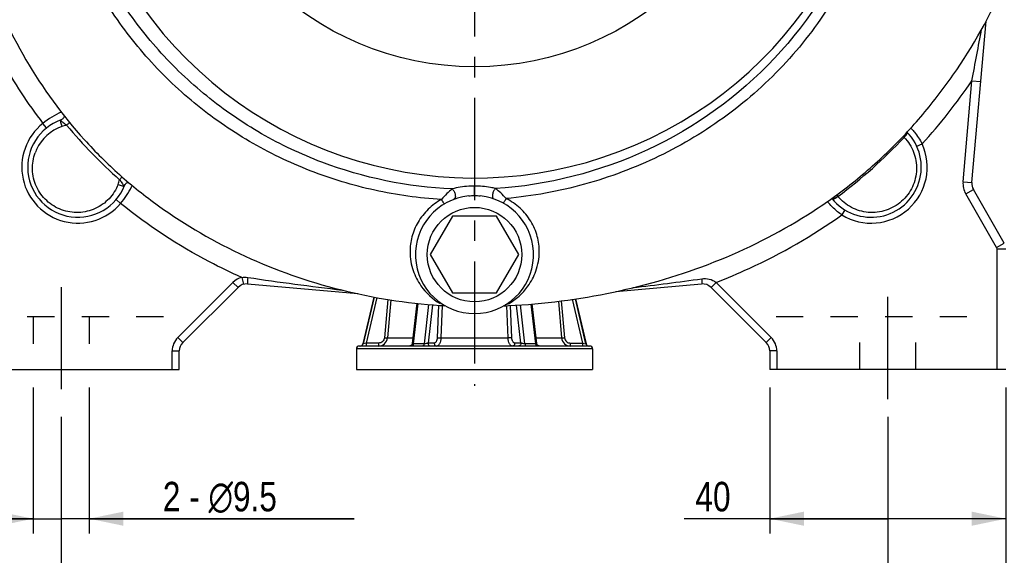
# Model space of a CAD drawing. Header units: millimetres. Extents: x 0 to 841, y 0 to 594.
# Tile 11 of 14: x 590 to 756, y 202 to 292. Entities that reach past the tile are written whole.
import ezdxf

# ---------------------------------------------------------------- set-up
doc = ezdxf.new("R2010")
doc.units = ezdxf.units.MM
doc.header["$LTSCALE"] = 46.2
doc.linetypes.add('CENTER', pattern=[0.6, 0.375, -0.075, 0.075, -0.075])
doc.linetypes.add('HIDDEN', pattern=[0.2, 0.1, -0.1])
doc.layers.get('0').update_dxf_attribs({"linetype": 'CONTINUOUS'})
for name, color, linetype in [('ASSI', 7, 'CONTINUOUS'), ('GEOM', 7, 'CONTINUOUS'), ('QUOTE', 7, 'CONTINUOUS')]:
    doc.layers.add(name, color=color, linetype=linetype)
doc.styles.get("Standard").update_dxf_attribs({"font": 'txt', "width": 0.8})
doc.dimstyles.new('DIMSTYLE_1', dxfattribs={"dimtxt": 5, "dimasz": 5.8, "dimexe": 1.25, "dimexo": 1.5, "dimtad": 1, "dimdec": 3, "dimdsep": 46, "dimtxsty": 'Standard', "dimblk": '_FILLED', "dimblk1": '_FILLED', "dimblk2": '_FILLED', "dimcen": 0.09, "dimadec": 3, "dimazin": 2, "dimtp": 0.3, "dimtm": 0.3, "dimtfac": 1, "dimtdec": 3, "dimtofl": 0, "dimtmove": 0, "dimatfit": 3, "dimldrblk": '_FILLED', "dimfxl": 1, "dimtolj": 1, "dimarcsym": 0})
doc.dimstyles.new('DIMSTYLE_2', dxfattribs={"dimtxt": 5, "dimasz": 5.8, "dimexe": 1.25, "dimexo": 1.5, "dimtad": 1, "dimdec": 3, "dimdsep": 46, "dimtxsty": 'Standard', "dimblk": '_FILLED', "dimblk1": '_FILLED', "dimblk2": '_FILLED', "dimcen": 0.09, "dimadec": 3, "dimazin": 2, "dimtp": 0.5, "dimtm": 0.5, "dimtfac": 1, "dimtdec": 3, "dimtofl": 0, "dimtmove": 0, "dimatfit": 3, "dimldrblk": '_FILLED', "dimfxl": 1, "dimtolj": 1, "dimarcsym": 0})
doc.dimstyles.new('DIMSTYLE_5', dxfattribs={"dimtxt": 5, "dimasz": 5.8, "dimexe": 1.25, "dimexo": 1.5, "dimtad": 1, "dimdec": 3, "dimdsep": 46, "dimtxsty": 'Standard', "dimblk": '_FILLED', "dimblk1": '_FILLED', "dimblk2": '_FILLED', "dimcen": 0.09, "dimadec": 3, "dimazin": 2, "dimtp": 0.2, "dimtm": 0.2, "dimtfac": 1, "dimtdec": 3, "dimtofl": 0, "dimtmove": 0, "dimatfit": 3, "dimldrblk": '_FILLED', "dimfxl": 1, "dimtolj": 1, "dimarcsym": 0})

# ---------------------------------------------------------------- blocks, each defined once
blk = doc.blocks.new('_FILLED')
at = {"color": 0, "linetype": 'ByBlock'}
blk.add_solid([(0, 0), (-1, 0.207), (-1, -0.207)], dxfattribs=at)
blk = doc.blocks.new('*D9')
at = {"layer": 'QUOTE', "color": 2, "linetype": 'Continuous'}
for p, q in [((596.72, 225.17), (596.72, 189.71)), ((736.72, 225.17), (736.72, 189.71)), ((596.72, 192.21), (666.72, 192.21)), ((736.72, 192.21), (666.72, 192.21))]:
    blk.add_line(p, q, dxfattribs=at)
at = {"layer": 'QUOTE', "color": 2, "linetype": 'Continuous', "xscale": 5.8, "yscale": 5.8, "zscale": 5.8, "rotation": 180}
blk.add_blockref('_FILLED', (596.72, 192.21), dxfattribs=at)
at = {"layer": 'QUOTE', "color": 2, "linetype": 'Continuous', "xscale": 5.8, "yscale": 5.8, "zscale": 5.8}
blk.add_blockref('_FILLED', (736.72, 192.21), dxfattribs=at)
at = {"layer": 'QUOTE', "color": 2, "linetype": 'Continuous', "insert": (666.72, 198.46), "char_height": 5, "width": 16.0714, "attachment_point": 2, "line_spacing_factor": 0.9}
blk.add_mtext('140', dxfattribs=at)
blk = doc.blocks.new('*D10')
at = {"layer": 'QUOTE', "color": 2, "linetype": 'Continuous'}
for p, q in [((576.72, 230.17), (576.72, 175.46)), ((756.72, 230.17), (756.72, 175.46)), ((576.72, 177.96), (666.72, 177.96)), ((756.72, 177.96), (666.72, 177.96))]:
    blk.add_line(p, q, dxfattribs=at)
at = {"layer": 'QUOTE', "color": 2, "linetype": 'Continuous', "xscale": 5.8, "yscale": 5.8, "zscale": 5.8, "rotation": 180}
blk.add_blockref('_FILLED', (576.72, 177.96), dxfattribs=at)
at = {"layer": 'QUOTE', "color": 2, "linetype": 'Continuous', "xscale": 5.8, "yscale": 5.8, "zscale": 5.8}
blk.add_blockref('_FILLED', (756.72, 177.96), dxfattribs=at)
at = {"layer": 'QUOTE', "color": 2, "linetype": 'Continuous', "insert": (666.37, 184.21), "char_height": 5, "width": 16.0714, "attachment_point": 2, "line_spacing_factor": 0.9}
blk.add_mtext('180', dxfattribs=at)
blk = doc.blocks.new('*D11')
at = {"layer": 'QUOTE', "color": 2, "linetype": 'Continuous'}
for p, q in [((716.72, 230.17), (716.72, 205.41)), ((756.72, 230.17), (756.72, 205.41)), ((736.72, 207.91), (702.24, 207.91)), ((716.72, 207.91), (736.72, 207.91)), ((756.72, 207.91), (736.72, 207.91))]:
    blk.add_line(p, q, dxfattribs=at)
at = {"layer": 'QUOTE', "color": 2, "linetype": 'Continuous', "xscale": 5.8, "yscale": 5.8, "zscale": 5.8, "rotation": 180}
blk.add_blockref('_FILLED', (716.72, 207.91), dxfattribs=at)
at = {"layer": 'QUOTE', "color": 2, "linetype": 'Continuous', "xscale": 5.8, "yscale": 5.8, "zscale": 5.8}
blk.add_blockref('_FILLED', (756.72, 207.91), dxfattribs=at)
at = {"layer": 'QUOTE', "color": 2, "linetype": 'Continuous', "insert": (710.09, 214.16), "char_height": 5, "width": 11.7857, "attachment_point": 3, "line_spacing_factor": 0.9}
blk.add_mtext('40', dxfattribs=at)
blk = doc.blocks.new('*D12')
at = {"layer": 'QUOTE', "color": 2, "linetype": 'Continuous'}
for p, q in [((591.97, 230.17), (591.97, 205.41)), ((601.47, 230.17), (601.47, 205.41)), ((591.97, 207.91), (579.97, 207.91)), ((579.97, 207.91), (596.72, 207.91)), ((646.32, 207.91), (596.72, 207.91)), ((601.47, 207.91), (646.32, 207.91))]:
    blk.add_line(p, q, dxfattribs=at)
at = {"layer": 'QUOTE', "color": 2, "linetype": 'Continuous', "xscale": 5.8, "yscale": 5.8, "zscale": 5.8}
blk.add_blockref('_FILLED', (591.97, 207.91), dxfattribs=at)
at = {"layer": 'QUOTE', "color": 2, "linetype": 'Continuous', "xscale": 5.8, "yscale": 5.8, "zscale": 5.8, "rotation": 180}
blk.add_blockref('_FILLED', (601.47, 207.91), dxfattribs=at)
at = {"layer": 'QUOTE', "color": 2, "linetype": 'Continuous', "insert": (613.94, 214.16), "char_height": 5, "width": 48.5714, "attachment_point": 1, "line_spacing_factor": 0.9}
blk.add_mtext('2 - \\Fgdt;{\\Fgdt;n}\\Ftxt;9.5', dxfattribs=at)

msp = doc.modelspace()

# ---------------------------------------------------------------- linework, layer by layer
at = {"layer": 'ASSI', "color": 2, "linetype": 'CENTER'}
for p, q in [((666.7214, 334.6747), (666.7214, 230.445)), ((596.7214, 247.1747), (596.7214, 228.1747)), ((736.7214, 228.1747), (736.7214, 247.1747))]:
    msp.add_line(p, q, dxfattribs=at)
at = {"layer": 'ASSI', "color": 8, "linetype": 'HIDDEN'}
for p, q in [((731.9714, 233.1747), (731.9714, 242.1747)), ((741.4714, 233.1747), (741.4714, 242.1747))]:
    msp.add_line(p, q, dxfattribs=at)
at = {"layer": 'ASSI', "color": 7, "linetype": 'Continuous'}
msp.add_line((646.7214, 233.1747), (686.7214, 233.1747), dxfattribs=at)
msp.add_circle((666.7214, 252.6747), 8, dxfattribs=at)
at = {"layer": 'GEOM', "color": 7, "linetype": 'Continuous'}
for p, q in [((750.9589, 264.8791), (753.354, 292.2555)), ((756.4534, 254.6388), (751.2192, 263.7048)), ((727.254, 262.1962), (727.2542, 262.196)), ((662.9686, 259.1747), (659.2158, 252.6747)), ((670.4742, 259.1747), (662.9686, 259.1747)), ((674.2269, 252.6747), (670.4742, 259.1747)), ((659.2158, 252.6747), (662.9686, 246.1747)), ((670.4742, 246.1747), (674.2269, 252.6747)), ((617.3072, 237.7605), (626.6649, 247.1183)), ((628.2535, 247.6964), (646.9454, 246.0611)), ((690.6434, 246.4238), (705.1893, 247.6964)), ((706.7776, 247.1185), (716.1356, 237.7605)), ((649.6709, 245.4856), (647.8119, 237.5605)), ((662.9686, 246.1747), (670.4742, 246.1747)), ((683.8427, 245.1838), (685.6309, 237.5605)), ((656.9736, 244.4215), (656.1741, 237.6164)), ((671.682, 243.9969), (672.0142, 244.0047)), ((671.6823, 243.9899), (672.0142, 244.0047)), ((677.2687, 237.6164), (676.4821, 244.3114)), ((686.2214, 237.1747), (647.2214, 237.1747)), ((616.7214, 233.1747), (616.7214, 236.3463)), ((646.7214, 236.6747), (646.7214, 233.1747)), ((686.7214, 236.6747), (686.7214, 233.1747)), ((716.7214, 236.3463), (716.7214, 233.1747)), ((576.7214, 233.1747), (616.7214, 233.1747)), ((756.7214, 233.1747), (716.7214, 233.1747))]:
    msp.add_line(p, q, dxfattribs=at)
at = {"layer": 'GEOM', "color": 9, "linetype": 'Continuous'}
for p, q in [((749.4646, 265.0099), (750.9634, 282.1418)), ((750.9634, 282.1418), (752.4577, 282.0111)), ((594.2358, 274.1365), (593.611, 274.9174)), ((741.627, 271.0338), (742.5364, 271.4495)), ((606.6216, 265.3649), (607.0519, 265.8552)), ((666.7222, 262.676), (666.7226, 264.299)), ((749.4646, 265.0099), (750.9589, 264.8791)), ((749.9202, 262.9548), (751.2192, 263.7048)), ((606.0261, 261.9986), (606.7885, 261.3514)), ((755.1544, 253.8888), (749.9202, 262.9548)), ((729.4615, 260.2483), (728.9397, 259.3952)), ((755.1544, 253.8888), (756.4534, 254.6388)), ((755.2214, 253.6388), (756.7214, 253.6388)), ((755.2214, 233.1747), (755.2214, 253.6388)), ((627.2896, 248.8051), (627.5857, 247.6422)), ((616.4586, 238.609), (625.8164, 247.9668)), ((625.8164, 247.9668), (626.6649, 247.1183)), ((707.6281, 247.9651), (706.7778, 247.1183)), ((707.6281, 247.9651), (716.9841, 238.609)), ((649.7008, 245.4806), (647.8398, 237.5605)), ((650.1942, 245.3983), (648.3794, 237.6747)), ((685.603, 237.5605), (683.8128, 245.179)), ((652.0494, 245.0888), (651.474, 238.5873)), ((652.5395, 245.007), (651.9679, 238.5436)), ((656.3916, 237.5605), (657.1925, 244.3955)), ((658.9548, 244.2271), (658.1696, 237.5605)), ((659.6137, 244.1803), (658.8494, 237.6747)), ((660.641, 244.1073), (660.3967, 238.5873)), ((661.2628, 244.0632), (661.0206, 238.5436)), ((672.4222, 238.5436), (672.182, 244.0162)), ((673.0461, 238.5873), (672.8039, 244.0589)), ((674.5933, 237.6747), (673.835, 244.1297)), ((675.2732, 237.5605), (674.4941, 244.1749)), ((676.2619, 244.2963), (677.0512, 237.5605)), ((680.923, 244.7837), (681.4749, 238.5436)), ((681.4154, 244.8399), (681.9688, 238.5873)), ((685.0634, 237.6747), (683.3187, 245.0998)), ((616.4586, 238.609), (617.3072, 237.7605)), ((651.474, 238.5873), (651.9678, 238.5437)), ((651.9679, 238.5436), (656.283, 238.5436)), ((661.0206, 238.5436), (672.4222, 238.5436)), ((677.1597, 238.5436), (681.4749, 238.5436)), ((681.475, 238.5437), (681.9688, 238.5873)), ((716.9841, 238.609), (716.1356, 237.7605)), ((647.8398, 237.5605), (647.8119, 237.5605)), ((648.3794, 237.6747), (647.8398, 237.5605)), ((647.844, 237.5615), (647.8398, 237.5605)), ((648.3794, 237.6747), (648.3334, 237.6647)), ((650.4698, 237.6747), (648.3794, 237.6747)), ((648.3795, 237.6747), (648.3795, 237.1747)), ((650.4698, 237.6747), (650.4698, 237.1747)), ((658.1696, 237.5605), (656.3916, 237.5605)), ((659.8946, 237.6747), (658.8494, 237.6747)), ((674.5933, 237.6747), (673.5481, 237.6747)), ((677.0512, 237.5605), (675.2732, 237.5605)), ((682.973, 237.6747), (685.0634, 237.6747)), ((682.973, 237.1747), (682.973, 237.6747)), ((685.0633, 237.1747), (685.0633, 237.6747)), ((685.0634, 237.6747), (685.603, 237.5605)), ((685.0634, 237.6747), (685.1097, 237.6647)), ((685.5988, 237.5615), (685.603, 237.5605)), ((685.603, 237.5605), (685.6309, 237.5605)), ((615.5214, 236.3463), (616.7214, 236.3463)), ((615.5214, 233.1747), (615.5214, 236.3463)), ((686.7214, 236.6747), (646.7214, 236.6747)), ((717.9214, 236.3463), (716.7214, 236.3463)), ((717.9214, 236.3463), (717.9214, 233.1747))]:
    msp.add_line(p, q, dxfattribs=at)
at = {"layer": 'GEOM', "color": 8, "linetype": 'HIDDEN'}
for p, q in [((581.7214, 242.1747), (615.6503, 242.1747)), ((591.9714, 242.1747), (591.9714, 233.1747)), ((601.4714, 242.1747), (601.4714, 233.1747)), ((717.7925, 242.1747), (751.7214, 242.1747)), ((731.9714, 233.1747), (731.9714, 242.1747)), ((741.4714, 233.1747), (741.4714, 242.1747))]:
    msp.add_line(p, q, dxfattribs=at)
at = {"layer": 'GEOM', "color": 7, "linetype": 'Continuous'}
for points in [[(597.2518, 276.1807), (597.2425, 276.1307), (597.2151, 276.0393), (597.1759, 275.9473), (597.1242, 275.8567), (597.0598, 275.7695), (596.9848, 275.6901), (596.9003, 275.6199), (596.8076, 275.5604), (596.7116, 275.514), (596.6744, 275.4997)], [(607.4601, 264.398), (607.4741, 264.4317), (607.5227, 264.5259), (607.5845, 264.6167), (607.6568, 264.6991), (607.7379, 264.7715), (607.8265, 264.8332), (607.9176, 264.8817)], [(607.9176, 264.8817), (608.0088, 264.9176), (608.0984, 264.9418), (608.1103, 264.9437)], [(656.1741, 237.6164), (656.1645, 237.561), (656.1487, 237.5074), (656.1271, 237.4558), (656.0998, 237.407), (656.0673, 237.3616), (656.0299, 237.32), (655.9881, 237.2829), (655.9424, 237.2507), (655.8935, 237.2238), (655.8418, 237.2025), (655.788, 237.1871), (655.7329, 237.1778), (655.6776, 237.1747)], [(677.7652, 237.1747), (677.7099, 237.1778), (677.6547, 237.1871), (677.601, 237.2025), (677.5493, 237.2238), (677.5003, 237.2507), (677.4546, 237.2829), (677.4128, 237.32), (677.3755, 237.3616), (677.3429, 237.407), (677.3157, 237.4559), (677.2941, 237.5074), (677.2783, 237.561), (677.2687, 237.6164)]]:
    msp.add_lwpolyline(points, dxfattribs=at)
at = {"layer": 'GEOM', "color": 9, "linetype": 'Continuous'}
msp.add_lwpolyline([(706.807, 247.1469), (706.7852, 247.1254), (706.7778, 247.1183)], dxfattribs=at)
msp.add_circle((666.7214, 334.6747), 50.1781, dxfattribs=at)
for centre, radius, start, end in [((666.7214, 334.6747), 69.0209, 69.443931, 10.988877), ((-60.1476, 438.7604), 826.0935, 349.0711727, 349.6895151), ((674.0361, 334.1043), 92.8327, 317.552012, 325.961972), ((602.8521, 263.2754), 14.8638, 114.344351, 128.441323), ((599.5462, 267.4996), 9.5, 128.66442, 319.670756), ((599.3372, 267.3457), 7.4813, 109.69261, 155.140792), ((599.3445, 267.3227), 7.5055, 103.137198, 109.685552), ((658.7687, 324.9026), 79.1457, 219.432495, 228.785967), ((729.7121, 264.2422), 14.7202, 41.298982, 42.261642), ((677.6074, 330.6578), 84.8944, 306.640541, 316.796904), ((780.492, 315.9348), 59.7018, 226.371214, 226.623585), ((736.1822, 275.3907), 4.3662, 319.242571, 320.70841), ((599.3603, 267.3346), 7.507, 156.275617, 159.676816), ((599.3555, 267.3366), 7.5018, 155.136912, 156.275314), ((733.8965, 267.4996), 9.5, 238.54906, 24.568827), ((599.3708, 267.2979), 7.5041, 338.656739, 345.072922), ((595.4501, 270.9084), 14.8289, 319.872472, 332.842453), ((595.7558, 270.7475), 14.4835, 332.857027, 334.00483), ((752.9512, 264.7048), 3.5, 175, 210), ((761.9592, 287.3445), 41.8349, 215.886213, 216.36593), ((725.3818, 266.8566), 5.1956, 301.706252, 303.795968), ((754.7214, 253.6388), 0.5, 0, 30), ((628.0792, 245.7041), 3.2, 104.285216, 135), ((712.555, 817.8663), 575.2655, 261.5799106, 263.1890884), ((623.4408, 840.3666), 597.4165, 276.739623, 277.8660371), ((618.7214, 236.3463), 3.2, 135, 180), ((650.4716, 238.6772), 1.5023, 269.932161, 354.901386), ((682.9712, 238.6771), 1.5023, 185.098147, 270.068313), ((714.7214, 236.3463), 3.2, 0, 45), ((647.3534, 237.6741), 0.4994, 270.029191, 346.851767), ((686.0893, 237.6741), 0.4994, 193.148233, 269.970809)]:
    msp.add_arc(centre, radius, start, end, dxfattribs=at)
at = {"layer": 'GEOM', "color": 7, "linetype": 'Continuous'}
for centre, radius, start, end in [((599.5462, 267.4996), 8.5, 109.585209, 338.59898), ((733.8965, 267.4996), 8.5, 218.604226, 44.424185), ((752.9512, 264.7048), 2, 175, 210), ((666.7214, 252.6747), 10, 95.63015, 84.375596), ((628.0792, 245.7041), 2, 85, 135), ((705.3636, 245.7041), 2, 45.010917, 95), ((666.7147, 334.9384), 91.0588, 266.316678, 266.656852), ((666.7062, 334.7941), 90.9143, 266.656892, 266.845508), ((666.645, 360.5586), 116.6775, 272.63753, 272.869885), ((618.7214, 236.3463), 2, 135, 180), ((647.2214, 236.6747), 0.5, 90, 180), ((647.3251, 237.6747), 0.5, 270, 346.798647), ((686.1177, 237.6747), 0.5, 193.201353, 270), ((686.2214, 236.6747), 0.5, 0, 90), ((714.7214, 236.3463), 2, 0, 45)]:
    msp.add_arc(centre, radius, start, end, dxfattribs=at)
for points, knots in [([(577.8169, 334.6747), (577.8213, 328.9613), (578.557, 320.3703), (580.9662, 309.2026), (584.3108, 298.3467), (590.2431, 285.4769), (598.5415, 274.0142), (606.5173, 266.1107), (615.3307, 259.0611), (627.6802, 251.9247), (643.8478, 246.235), (655.1781, 244.4337), (660.865, 244.0677)], [0, 0, 0, 0, 0.12606377, 0.18906372, 0.25185609, 0.37642153, 0.49991421, 0.56170047, 0.62372396, 0.74854199, 0.8742626, 1, 1, 1, 1]), ([(672.4868, 244.0274), (678.4513, 244.3264), (690.3261, 245.8371), (707.4747, 250.9098), (720.767, 257.5796), (730.413, 264.3794), (737.087, 270.2295), (743.1322, 276.7828), (750.3186, 286.338), (757.5245, 299.568), (762.9963, 316.7504), (764.3039, 328.724), (764.2993, 334.6747)], [0, 0, 0, 0, 0.12552192, 0.25038968, 0.37424671, 0.43606977, 0.49806418, 0.56042043, 0.62312176, 0.7490255, 0.87492449, 1, 1, 1, 1])]:
    msp.add_open_spline(points, degree=3, knots=knots, dxfattribs=at)
at = {"layer": 'GEOM', "color": 9, "linetype": 'Continuous'}
for points, knots in [([(736.3085, 334.614), (736.5119, 325.7661), (733.2509, 307.8287), (718.8213, 284.7854), (696.7403, 268.92), (679.1173, 264.4096), (670.2796, 263.8688)], [0, 0, 0, 0, 0.24995548, 0.4999264, 0.74993172, 1, 1, 1, 1]), ([(737.9144, 334.6747), (738.2416, 325.7386), (735.835, 312.0565), (727.9711, 295.8798), (719.8567, 285.0023), (709.7509, 275.9585), (698.1314, 268.9789), (685.4556, 264.1971), (676.5578, 262.5764), (672.083, 262.1749)], [0, 0, 0, 0, 0.24910297, 0.37425077, 0.49938086, 0.6245135, 0.74967374, 0.87484141, 1, 1, 1, 1]), ([(662.9143, 263.8041), (655.418, 264.1248), (644.1366, 266.4499), (630.5149, 272.901), (621.1668, 279.3212), (612.9714, 287.1529), (606.131, 296.1947), (600.8127, 306.2047), (598.3677, 313.3629), (597.4379, 317.0098)], [0, 0, 0, 0, 0.24943203, 0.37452288, 0.49960532, 0.62468888, 0.74978345, 0.87488707, 1, 1, 1, 1]), ([(661.1195, 262.0084), (657.3215, 262.2359), (649.7485, 263.2882), (638.7834, 266.6089), (628.4676, 271.5973), (619.0654, 278.1469), (610.8372, 286.1247), (604.0047, 295.3265), (598.7018, 305.483), (596.2574, 312.7271), (595.3223, 316.4153)], [0, 0, 0, 0, 0.1250256, 0.25003231, 0.37501892, 0.49999025, 0.62496284, 0.74995929, 0.87497304, 1, 1, 1, 1]), ([(581.1791, 297.0035), (582.7362, 293.0655), (586.3653, 285.3828), (591.0295, 278.2735), (593.611, 274.9174)], [0, 0, 0, 0, 0.50002547, 1, 1, 1, 1]), ([(596.6744, 275.4996), (596.6336, 275.4849), (596.5906, 275.3335), (596.6159, 275.101), (596.6855, 274.7593), (596.7671, 274.5171), (596.8162, 274.3895)], [0, 0, 0, 0, 0.11259239, 0.33310148, 0.64459718, 1, 1, 1, 1]), ([(596.6744, 275.4997), (596.6663, 275.4965), (596.6498, 275.4866), (596.6465, 275.4548), (596.6609, 275.4207), (596.7011, 275.3591), (596.7842, 275.2718), (596.8613, 275.2027), (596.9059, 275.1648)], [0, 0, 0, 0, 0.05853647, 0.11561923, 0.1953575, 0.30480184, 0.60741544, 1, 1, 1, 1]), ([(596.9059, 275.1648), (596.9578, 275.1206), (597.1937, 274.9317), (597.4425, 274.7594), (597.6386, 274.6317)], [0, 0, 0, 0, 0.22555585, 1, 1, 1, 1]), ([(597.6386, 274.6317), (597.6961, 274.6787), (597.8723, 274.8225), (598.0482, 274.9665), (598.1685, 275.0613)], [0, 0, 0, 0, 0.32655601, 1, 1, 1, 1]), ([(740.771, 273.9573), (740.9243, 273.7828), (741.5814, 272.9982), (742.1553, 272.1427), (742.5364, 271.4496)], [0, 0, 0, 0, 0.22701353, 1, 1, 1, 1]), ([(739.4896, 272.5402), (740.1747, 271.8302), (741.277, 270.107), (741.7904, 267.0795), (741.0693, 264.0571), (739.1997, 261.5506), (736.4936, 259.9911), (733.4166, 259.6297), (730.4776, 260.4877), (728.8976, 261.7783), (728.2717, 262.5389)], [0, 0, 0, 0, 0.1231917, 0.24764413, 0.37364717, 0.50062097, 0.62741769, 0.75299458, 0.87701417, 1, 1, 1, 1]), ([(739.4892, 272.5398), (739.655, 272.7019), (739.8613, 272.9438), (740.0279, 273.2351), (740.0405, 273.3734), (740.0122, 273.4027)], [0, 0, 0, 0, 0.66653277, 0.8830934, 1, 1, 1, 1]), ([(739.5613, 272.6257), (739.679, 272.7696), (739.833, 272.9774), (739.9551, 273.2578), (739.9674, 273.3827), (739.954, 273.4312)], [0, 0, 0, 0, 0.60834525, 0.83544537, 1, 1, 1, 1]), ([(606.3602, 264.5668), (606.0126, 263.6772), (604.96, 262.0151), (602.5615, 260.3056), (599.6697, 259.6193), (596.7039, 260.0906), (594.1254, 261.6743), (592.354, 264.1313), (591.6642, 267.0567), (591.9848, 269.035), (592.3207, 269.9419)], [0, 0, 0, 0, 0.1229059, 0.24595252, 0.37013217, 0.49583173, 0.6226508, 0.7495801, 0.875543, 1, 1, 1, 1]), ([(606.6217, 265.365), (606.701, 265.2343), (606.8589, 264.9884), (607.0566, 264.7079), (607.2202, 264.5184), (607.3064, 264.4251), (607.4251, 264.3491), (607.4523, 264.3839)], [0, 0, 0, 0, 0.3489287, 0.66326489, 0.79465696, 0.8989573, 1, 1, 1, 1]), ([(606.3602, 264.5668), (606.4811, 264.5164), (606.7124, 264.432), (607.0397, 264.3508), (607.2753, 264.3226), (607.4249, 264.3465), (607.4523, 264.3839)], [0, 0, 0, 0, 0.34621832, 0.65288387, 0.87730132, 1, 1, 1, 1]), ([(607.4523, 264.3839), (607.4539, 264.386), (607.4568, 264.3905), (607.4591, 264.3954), (607.4601, 264.398)], [0, 0, 0, 0, 0.47691583, 1, 1, 1, 1]), ([(662.9324, 263.8032), (662.6182, 263.5627), (661.9888, 262.9853), (661.4115, 262.3583), (661.1195, 262.0084)], [0, 0, 0, 0, 0.46470929, 1, 1, 1, 1]), ([(666.7329, 264.2994), (666.4048, 264.2994), (665.1195, 264.2603), (663.8389, 264.0527), (662.9143, 263.8041)], [0, 0, 0, 0, 0.25521109, 1, 1, 1, 1]), ([(662.9411, 263.8096), (663.0771, 263.6959), (663.2978, 263.3776), (663.4529, 262.9318), (663.4863, 262.5612), (663.4622, 262.2855), (663.3496, 262.0898), (663.2449, 262.051)], [0, 0, 0, 0, 0.26984415, 0.5723612, 0.71119772, 0.83014353, 1, 1, 1, 1]), ([(670.2796, 263.8688), (669.9978, 263.9386), (668.8321, 264.1918), (667.6351, 264.2993), (666.7329, 264.2994)], [0, 0, 0, 0, 0.24346052, 1, 1, 1, 1]), ([(670.2435, 263.8764), (670.1204, 263.7512), (669.9251, 263.4241), (669.7842, 262.9819), (669.7515, 262.6179), (669.7684, 262.3601), (669.8637, 262.1686), (669.9592, 262.1359)], [0, 0, 0, 0, 0.27541671, 0.58399558, 0.72393396, 0.84172416, 1, 1, 1, 1]), ([(672.083, 262.1749), (671.7922, 262.5031), (671.2111, 263.0972), (670.578, 263.6384), (670.2591, 263.8659)], [0, 0, 0, 0, 0.52811552, 1, 1, 1, 1]), ([(661.1195, 262.0084), (660.3095, 261.5577), (658.7978, 260.4474), (657.0646, 258.2632), (656.0156, 255.7568), (655.7941, 253.9876), (655.7992, 253.1321)], [0, 0, 0, 0, 0.25672714, 0.51276608, 0.76304938, 1, 1, 1, 1]), ([(661.1195, 262.0084), (661.1789, 261.9096), (661.2659, 261.7675), (661.3788, 261.5898), (661.451, 261.4789), (661.5105, 261.3923), (661.5587, 261.3231), (661.5866, 261.2935), (661.6067, 261.2677), (661.612, 261.2708)], [0, 0, 0, 0, 0.3889609, 0.56173765, 0.7112075, 0.83300596, 0.92309332, 0.97896774, 1, 1, 1, 1]), ([(672.083, 262.1749), (672.0251, 262.0723), (671.9161, 261.8861), (671.7793, 261.6716), (671.6855, 261.5394), (671.6316, 261.4731), (671.5983, 261.4377), (671.571, 261.4201), (671.564, 261.4239)], [0, 0, 0, 0, 0.38386819, 0.70396065, 0.82567446, 0.91639751, 0.97401307, 1, 1, 1, 1]), ([(677.691, 253.1368), (677.6973, 254.0176), (677.4636, 255.8434), (676.3511, 258.4186), (674.5177, 260.6355), (672.9294, 261.7369), (672.083, 262.1749)], [0, 0, 0, 0, 0.23670195, 0.48764273, 0.74389634, 1, 1, 1, 1]), ([(727.2542, 262.196), (727.2679, 262.1789), (727.3663, 262.1091), (727.4972, 262.1451), (727.5861, 262.1738)], [0, 0, 0, 0, 0.18983666, 1, 1, 1, 1]), ([(727.3315, 262.1007), (727.3388, 262.0918), (727.3951, 262.055), (727.467, 262.0722), (727.518, 262.0861)], [0, 0, 0, 0, 0.17984562, 1, 1, 1, 1]), ([(727.518, 262.0861), (727.6401, 262.1194), (727.9037, 262.2607), (728.1424, 262.4322), (728.2717, 262.5389)], [0, 0, 0, 0, 0.43024906, 1, 1, 1, 1]), ([(727.6639, 262.2019), (727.6992, 262.2158), (727.8539, 262.2837), (728.0011, 262.3677), (728.1124, 262.4364)], [0, 0, 0, 0, 0.2248872, 1, 1, 1, 1]), ([(627.2896, 248.8051), (625.4544, 249.6214), (618.2276, 253.1127), (611.4478, 257.5451), (606.7885, 261.3514)], [0, 0, 0, 0, 0.25028354, 1, 1, 1, 1]), ([(728.9397, 259.3952), (728.6939, 259.5718), (727.8081, 260.2549), (727.0059, 261.0443), (726.4741, 261.6625)], [0, 0, 0, 0, 0.27066263, 1, 1, 1, 1]), ([(707.6281, 247.9651), (709.512, 248.6948), (716.9525, 251.8285), (724.0182, 255.8722), (728.9397, 259.3953)], [0, 0, 0, 0, 0.25025622, 1, 1, 1, 1]), ([(655.7992, 253.1321), (655.8056, 252.0565), (656.16, 250.0136), (657.7718, 246.8571), (659.621, 245.1392), (660.8863, 244.3699)], [0, 0, 0, 0, 0.3065024, 0.57806305, 1, 1, 1, 1]), ([(672.4679, 244.3058), (673.7505, 245.0614), (675.6401, 246.77), (677.3104, 249.952), (677.6831, 252.0356), (677.691, 253.1368)], [0, 0, 0, 0, 0.4184542, 0.690443, 1, 1, 1, 1]), ([(628.3189, 248.8015), (628.3067, 248.6589), (628.2899, 248.4524), (628.2713, 248.191), (628.26, 248.0254), (628.2547, 247.8945), (628.2459, 247.7875), (628.2542, 247.7398), (628.2462, 247.6971), (628.2535, 247.6964)], [0, 0, 0, 0, 0.38743839, 0.56067234, 0.71094718, 0.83361154, 0.9243264, 0.98029495, 1, 1, 1, 1]), ([(705.2016, 248.5714), (705.2092, 248.4552), (705.2204, 248.246), (705.2253, 248.0003), (705.2215, 247.8477), (705.2147, 247.7686), (705.2077, 247.7247), (705.1965, 247.6971), (705.1893, 247.6964)], [0, 0, 0, 0, 0.39620806, 0.71413054, 0.83268535, 0.92030124, 0.97551067, 1, 1, 1, 1]), ([(705.2016, 248.5714), (705.624, 248.6298), (706.4943, 248.6104), (707.303, 248.2396), (707.6281, 247.9651)], [0, 0, 0, 0, 0.50050704, 1, 1, 1, 1]), ([(651.474, 238.5873), (651.4631, 238.4644), (651.3942, 238.2203), (651.1648, 237.919), (650.8425, 237.7207), (650.5932, 237.6747), (650.4698, 237.6747)], [0, 0, 0, 0, 0.24997642, 0.4999633, 0.74997185, 1, 1, 1, 1]), ([(660.3967, 238.5873), (660.3914, 238.4675), (660.3613, 238.2431), (660.2703, 237.9856), (660.1669, 237.8265), (660.0836, 237.7415), (659.9921, 237.6875), (659.926, 237.6747), (659.8946, 237.6747)], [0, 0, 0, 0, 0.32028017, 0.60108099, 0.72042556, 0.82474066, 0.91621545, 1, 1, 1, 1]), ([(661.0206, 238.5436), (661.0133, 238.3645), (660.9724, 238.03), (660.8484, 237.6442), (660.7057, 237.4042), (660.591, 237.2763), (660.4642, 237.1944), (660.3713, 237.1747), (660.3277, 237.1747)], [0, 0, 0, 0, 0.32628048, 0.61039425, 0.7295957, 0.83223328, 0.92047514, 1, 1, 1, 1]), ([(660.3967, 238.5873), (660.435, 238.5806), (660.5256, 238.5696), (660.7334, 238.5522), (660.9032, 238.5451), (661.0206, 238.5437)], [0, 0, 0, 0, 0.18634697, 0.43708024, 1, 1, 1, 1]), ([(673.0461, 238.5873), (673.0078, 238.5806), (672.9172, 238.5696), (672.7093, 238.5522), (672.5396, 238.5451), (672.4222, 238.5436)], [0, 0, 0, 0, 0.1863413, 0.43707295, 1, 1, 1, 1]), ([(673.1151, 237.1747), (673.0714, 237.1747), (672.9786, 237.1944), (672.8518, 237.2763), (672.7371, 237.4042), (672.5944, 237.6442), (672.4704, 238.03), (672.4295, 238.3645), (672.4222, 238.5436)], [0, 0, 0, 0, 0.07952486, 0.16776672, 0.2704043, 0.38960575, 0.67371952, 1, 1, 1, 1]), ([(673.5481, 237.6747), (673.5168, 237.6747), (673.4507, 237.6875), (673.3592, 237.7415), (673.2759, 237.8265), (673.1725, 237.9856), (673.0815, 238.2431), (673.0514, 238.4675), (673.0461, 238.5873)], [0, 0, 0, 0, 0.08378455, 0.17525934, 0.27957444, 0.39891901, 0.67971983, 1, 1, 1, 1]), ([(681.9688, 238.5873), (681.9797, 238.4644), (682.0486, 238.2203), (682.278, 237.919), (682.6003, 237.7207), (682.8495, 237.6748), (682.973, 237.6747)], [0, 0, 0, 0, 0.24998622, 0.49996677, 0.74996567, 1, 1, 1, 1]), ([(656.3917, 237.5605), (656.385, 237.5084), (656.3637, 237.4113), (656.3055, 237.2866), (656.2266, 237.1989), (656.1571, 237.1747), (656.1258, 237.1747)], [0, 0, 0, 0, 0.31350584, 0.58800567, 0.81311055, 1, 1, 1, 1]), ([(656.3916, 237.5605), (656.3598, 237.561), (656.3045, 237.5637), (656.2411, 237.5724), (656.2042, 237.5844), (656.1837, 237.594), (656.1732, 237.6083), (656.1741, 237.6164)], [0, 0, 0, 0, 0.40550556, 0.70621405, 0.8144475, 0.89603767, 1, 1, 1, 1]), ([(658.1695, 237.5605), (658.164, 237.5087), (658.1468, 237.4128), (658.0992, 237.2895), (658.0364, 237.2017), (657.9758, 237.1747), (657.9493, 237.1747)], [0, 0, 0, 0, 0.33033479, 0.61280109, 0.83240338, 1, 1, 1, 1]), ([(658.8494, 237.6747), (658.8093, 237.6577), (658.712, 237.6284), (658.4862, 237.5817), (658.2991, 237.5623), (658.1696, 237.5605)], [0, 0, 0, 0, 0.18916931, 0.43848702, 1, 1, 1, 1]), ([(658.8495, 237.6747), (658.8495, 237.61), (658.871, 237.4817), (658.965, 237.3161), (659.1085, 237.2023), (659.2258, 237.1747), (659.2825, 237.1747)], [0, 0, 0, 0, 0.266328, 0.52340015, 0.76678244, 1, 1, 1, 1]), ([(659.8946, 237.6747), (659.8946, 237.61), (659.9162, 237.4817), (660.0101, 237.3161), (660.1537, 237.2023), (660.271, 237.1747), (660.3277, 237.1747)], [0, 0, 0, 0, 0.26632804, 0.52340023, 0.76678249, 1, 1, 1, 1]), ([(673.5481, 237.6747), (673.5481, 237.61), (673.5266, 237.4817), (673.4327, 237.3161), (673.2891, 237.2023), (673.1718, 237.1747), (673.1151, 237.1747)], [0, 0, 0, 0, 0.266328, 0.52340017, 0.76678246, 1, 1, 1, 1]), ([(674.5933, 237.6747), (674.5933, 237.61), (674.5717, 237.4817), (674.4778, 237.3161), (674.3343, 237.2023), (674.217, 237.1747), (674.1603, 237.1747)], [0, 0, 0, 0, 0.26632804, 0.52340023, 0.76678249, 1, 1, 1, 1]), ([(675.2732, 237.5605), (675.1437, 237.5623), (674.9566, 237.5817), (674.7308, 237.6284), (674.6335, 237.6577), (674.5933, 237.6747)], [0, 0, 0, 0, 0.56151016, 0.81082716, 1, 1, 1, 1]), ([(675.2733, 237.5605), (675.2788, 237.5087), (675.296, 237.4128), (675.3436, 237.2895), (675.4064, 237.2017), (675.467, 237.1747), (675.4934, 237.1747)], [0, 0, 0, 0, 0.33033467, 0.61280089, 0.83240323, 1, 1, 1, 1]), ([(677.0511, 237.5605), (677.0578, 237.5084), (677.0791, 237.4113), (677.1373, 237.2866), (677.2162, 237.1989), (677.2857, 237.1747), (677.317, 237.1747)], [0, 0, 0, 0, 0.31350585, 0.58800566, 0.8131105, 1, 1, 1, 1]), ([(677.2687, 237.6164), (677.2696, 237.6083), (677.259, 237.594), (677.2386, 237.5844), (677.2017, 237.5724), (677.1383, 237.5637), (677.083, 237.561), (677.0512, 237.5605)], [0, 0, 0, 0, 0.10396175, 0.1855519, 0.29378553, 0.59449681, 1, 1, 1, 1])]:
    msp.add_open_spline(points, degree=3, knots=knots, dxfattribs=at)
at = {"layer": 'GEOM', "color": 7, "linetype": 'Continuous'}
for points in [[(665.7403, 262.6263), (666.0665, 262.658), (666.3945, 262.6761), (666.7222, 262.676)], [(666.7222, 262.676), (667.049, 262.676), (667.3761, 262.6576), (667.7014, 262.6264)], [(672.4679, 244.3058), (672.2822, 244.2969), (672.0936, 244.2381), (671.9349, 244.1412)]]:
    msp.add_open_spline(points, degree=3, dxfattribs=at)
at = {"layer": 'GEOM', "color": 9, "linetype": 'Continuous'}
for points in [[(727.5861, 262.1738), (727.6123, 262.1823), (727.6383, 262.1917), (727.6639, 262.2019)], [(627.2896, 248.8051), (627.6289, 248.8558), (627.9795, 248.8517), (628.3189, 248.8015)]]:
    msp.add_open_spline(points, degree=3, dxfattribs=at)

# ---------------------------------------------------------------- dimensions: what is measured, and where the dimension line sits
at = {"layer": 'QUOTE', "color": 2, "linetype": 'Continuous'}
for base, p1, p2, dimstyle, picture, middle in [((576.7214, 177.9569), (756.7214, 231.6747), (576.7214, 231.6747), 'DIMSTYLE_2', '*D10', (665.6586, 177.9569)), ((716.7214, 207.9106), (756.7214, 231.6747), (716.7214, 231.6747), 'DIMSTYLE_1', '*D11', (705.4517, 207.9106)), ((596.7214, 192.2093), (736.7214, 226.6747), (596.7214, 226.6747), 'DIMSTYLE_2', '*D9', (666.0071, 192.2093))]:
    dim = msp.add_linear_dim(base=base, p1=p1, p2=p2, angle=180, dimstyle=dimstyle, dxfattribs=at)
    dim.commit()
    dim.dimension.update_dxf_attribs({"geometry": picture, "text_midpoint": middle, "dimtype": 160})
dim = msp.add_linear_dim(base=(601.4714, 207.9106), p1=(591.9714, 231.6747), p2=(601.4714, 231.6747), text='2 - %%c<>', dimstyle='DIMSTYLE_5', dxfattribs=at)
dim.commit()
dim.dimension.update_dxf_attribs({"geometry": '*D12', "text_midpoint": (630.1334, 207.9106), "dimtype": 160})

doc.saveas('drawing.dxf')
